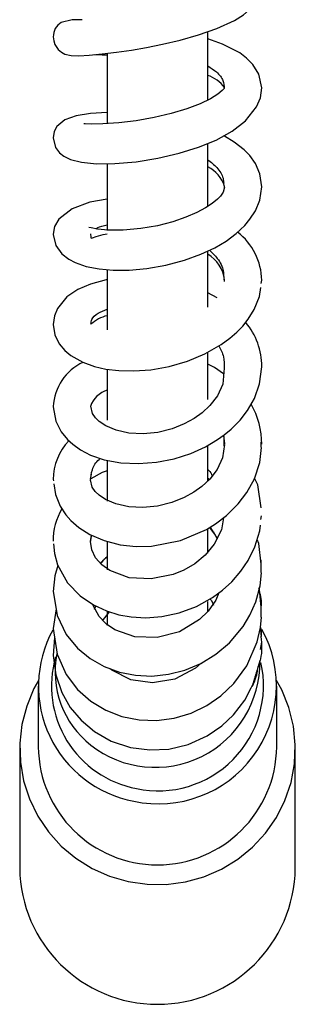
# Model space of a CAD drawing. Header units: millimetres. Extents: x 3937.974 to 3938.024, y 1657.207 to 1657.484.
import ezdxf

# ---------------------------------------------------------------- set-up
doc = ezdxf.new("R2010")
doc.units = ezdxf.units.MM
doc.layers.add('SANINDUSA', color=3, linetype='Continuous')

msp = doc.modelspace()

# ---------------------------------------------------------------- linework, layer by layer
at = {"layer": 'SANINDUSA'}
for p, q in [((3938.006050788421, 1657.327910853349), (3938.006050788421, 1657.337089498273)), ((3937.992550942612, 1657.334162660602), (3937.992550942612, 1657.324744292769)), ((3938.006050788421, 1657.313643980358), (3938.006050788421, 1657.322062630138)), ((3937.992550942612, 1657.31934431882), (3937.992550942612, 1657.310444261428)), ((3938.006050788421, 1657.300151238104), (3938.006050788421, 1657.307623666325)), ((3937.992550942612, 1657.30514756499), (3937.992550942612, 1657.297111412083)), ((3938.013236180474, 1657.303316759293), (3938.013299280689, 1657.303761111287)), ((3938.007307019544, 1657.30142082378), (3938.006050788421, 1657.302080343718)), ((3938.006050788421, 1657.287794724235), (3938.006050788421, 1657.294121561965)), ((3937.992550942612, 1657.291771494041), (3937.992550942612, 1657.285014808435)), ((3938.008140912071, 1657.282959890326), (3938.008300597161, 1657.281820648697)), ((3938.006050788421, 1657.276844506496), (3938.006050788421, 1657.281502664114)), ((3937.992550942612, 1657.279502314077), (3937.992550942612, 1657.274167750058)), ((3937.99030181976, 1657.27711599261), (3937.990456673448, 1657.277758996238)), ((3937.98530238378, 1657.277072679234), (3937.985329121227, 1657.276885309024)), ((3938.006274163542, 1657.277054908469), (3938.006050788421, 1657.277182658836)), ((3938.013190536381, 1657.271679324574), (3938.013244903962, 1657.272201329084)), ((3938.006050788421, 1657.267186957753), (3938.006050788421, 1657.270408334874)), ((3937.990301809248, 1657.268787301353), (3937.99044766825, 1657.269588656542)), ((3937.992550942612, 1657.268715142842), (3937.992550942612, 1657.264953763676)), ((3938.006050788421, 1657.25931606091), (3938.006050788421, 1657.260716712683)), ((3937.985694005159, 1657.259698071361), (3937.985300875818, 1657.257075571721)), ((3937.991929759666, 1657.258105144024), (3937.992840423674, 1657.259311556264)), ((3937.992550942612, 1657.259306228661), (3937.992550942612, 1657.257466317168)), ((3938.013240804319, 1657.255990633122), (3938.013136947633, 1657.257268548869)), ((3938.013145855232, 1657.254240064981), (3938.013298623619, 1657.255261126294)), ((3937.983300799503, 1657.249361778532), (3937.983300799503, 1657.241200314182)), ((3938.011878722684, 1657.249136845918), (3938.011964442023, 1657.249301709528)), ((3938.015300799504, 1657.241200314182), (3938.015300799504, 1657.249361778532)), ((3937.980816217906, 1657.241683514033), (3937.980800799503, 1657.22496420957)), ((3938.017800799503, 1657.22496420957), (3938.017800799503, 1657.240939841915))]:
    msp.add_line(p, q, dxfattribs=at)
at = {"layer": 'SANINDUSA', "flags": 128}
for points in [[(3937.985302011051, 1657.336395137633), (3937.985364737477, 1657.335850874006), (3937.985521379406, 1657.335382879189), (3937.985963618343, 1657.334708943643), (3937.9864102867, 1657.334331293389), (3937.986846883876, 1657.334102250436), (3937.987699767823, 1657.333903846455), (3937.988727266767, 1657.333883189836), (3937.990148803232, 1657.333953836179), (3937.991872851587, 1657.334110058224), (3937.993788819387, 1657.334345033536), (3937.995796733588, 1657.334640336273), (3937.997819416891, 1657.334982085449), (3937.999975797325, 1657.335404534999), (3938.002330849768, 1657.335956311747), (3938.004806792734, 1657.336663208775), (3938.007277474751, 1657.337530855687), (3938.009631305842, 1657.338607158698), (3938.010857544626, 1657.339372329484), (3938.012019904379, 1657.340392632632), (3938.012925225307, 1657.341714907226), (3938.013300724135, 1657.343300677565)], [(3937.989191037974, 1657.338682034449), (3937.987854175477, 1657.338703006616), (3937.986388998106, 1657.338318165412), (3937.985912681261, 1657.337964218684), (3937.985579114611, 1657.337508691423), (3937.985461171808, 1657.337248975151), (3937.985375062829, 1657.336972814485), (3937.985321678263, 1657.336684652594), (3937.985303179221, 1657.336389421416)], [(3938.013299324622, 1657.329553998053), (3938.012922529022, 1657.33138605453), (3938.012119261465, 1657.332697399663), (3938.011266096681, 1657.333560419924), (3938.010347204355, 1657.334246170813), (3938.008040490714, 1657.335446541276), (3938.006050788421, 1657.336142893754)], [(3937.990909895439, 1657.334022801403), (3937.991867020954, 1657.334006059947), (3937.992550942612, 1657.333973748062)], [(3937.985302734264, 1657.322848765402), (3937.98562070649, 1657.321571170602), (3937.98616010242, 1657.320833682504), (3937.986710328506, 1657.320395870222), (3937.987621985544, 1657.319963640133), (3937.989118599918, 1657.319598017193), (3937.991111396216, 1657.31940228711), (3937.993563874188, 1657.319406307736), (3937.996422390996, 1657.319651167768), (3937.999359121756, 1657.32012387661), (3938.002186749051, 1657.320788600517), (3938.004785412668, 1657.32160145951), (3938.007163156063, 1657.322570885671), (3938.009311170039, 1657.323740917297), (3938.011121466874, 1657.325141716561), (3938.012607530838, 1657.327029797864), (3938.013104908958, 1657.328223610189), (3938.013298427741, 1657.329563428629)], [(3938.008275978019, 1657.3295043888), (3938.00824903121, 1657.329499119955), (3938.007983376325, 1657.329207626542), (3938.007412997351, 1657.328732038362), (3938.006436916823, 1657.328117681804), (3938.005016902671, 1657.327430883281), (3938.003231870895, 1657.32675493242), (3938.001148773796, 1657.3261341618), (3937.998855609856, 1657.325598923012), (3937.996459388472, 1657.325167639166), (3937.994104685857, 1657.324865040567), (3937.991985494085, 1657.32472178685), (3937.990470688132, 1657.324720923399), (3937.989611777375, 1657.324763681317), (3937.989413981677, 1657.324741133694)], [(3937.992550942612, 1657.326268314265), (3937.99032603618, 1657.326140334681), (3937.98837623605, 1657.325810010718), (3937.986876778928, 1657.325269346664), (3937.985804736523, 1657.324386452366), (3937.985445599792, 1657.323701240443), (3937.98530090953, 1657.322845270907)], [(3938.013300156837, 1657.316295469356), (3938.013042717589, 1657.31803580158), (3938.01243379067, 1657.319431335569), (3938.011679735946, 1657.320491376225), (3938.010936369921, 1657.321261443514), (3938.009612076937, 1657.322300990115), (3938.008277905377, 1657.323103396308), (3938.008205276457, 1657.323138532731)], [(3937.985300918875, 1657.309925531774), (3937.985662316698, 1657.308433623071), (3937.986470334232, 1657.307319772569), (3937.987399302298, 1657.306584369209), (3937.988237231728, 1657.306138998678), (3937.989738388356, 1657.30561646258), (3937.991449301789, 1657.30527873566), (3937.993355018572, 1657.305121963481), (3937.995491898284, 1657.30514145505), (3937.997859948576, 1657.305354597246), (3938.000408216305, 1657.305792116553), (3938.002939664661, 1657.306458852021), (3938.005138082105, 1657.307261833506), (3938.006974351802, 1657.308127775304), (3938.008500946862, 1657.309028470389), (3938.00984890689, 1657.310020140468), (3938.011030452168, 1657.311127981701), (3938.011713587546, 1657.311941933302), (3938.012437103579, 1657.313067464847), (3938.01303995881, 1657.314524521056), (3938.013300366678, 1657.316297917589)], [(3938.008300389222, 1657.316254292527), (3938.00811752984, 1657.315588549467), (3938.007744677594, 1657.315056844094), (3938.007358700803, 1657.3146602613), (3938.006653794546, 1657.314076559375), (3938.005740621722, 1657.313472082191), (3938.004565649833, 1657.312841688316), (3938.003119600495, 1657.312212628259), (3938.001363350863, 1657.311607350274), (3937.999312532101, 1657.311082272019), (3937.997048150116, 1657.310699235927), (3937.994710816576, 1657.31050056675), (3937.992670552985, 1657.310504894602), (3937.991231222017, 1657.310640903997), (3937.990395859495, 1657.310795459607), (3937.990085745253, 1657.310839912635)], [(3937.992550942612, 1657.314636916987), (3937.990195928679, 1657.314224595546), (3937.987836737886, 1657.313355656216), (3937.986035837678, 1657.311938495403), (3937.985497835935, 1657.310998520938), (3937.985302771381, 1657.309930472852)], [(3937.990300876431, 1657.309987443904), (3937.990332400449, 1657.309568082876), (3937.990416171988, 1657.309423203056), (3937.990561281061, 1657.309439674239), (3937.991048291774, 1657.309614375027), (3937.991995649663, 1657.309886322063), (3937.992550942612, 1657.30998350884)], [(3937.992550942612, 1657.303849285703), (3937.992388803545, 1657.303827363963), (3937.990297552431, 1657.303261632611), (3937.988594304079, 1657.302516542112), (3937.987141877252, 1657.30152727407), (3937.98587652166, 1657.299994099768), (3937.985462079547, 1657.29898474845), (3937.985301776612, 1657.297829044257)], [(3937.985303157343, 1657.297837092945), (3937.985536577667, 1657.296428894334), (3937.986111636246, 1657.295261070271), (3937.986863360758, 1657.294351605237), (3937.987662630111, 1657.293676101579), (3937.989256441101, 1657.292772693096), (3937.990858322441, 1657.292203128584), (3937.992380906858, 1657.291862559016), (3937.994109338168, 1657.29165249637), (3937.996127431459, 1657.291603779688), (3937.998418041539, 1657.291773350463), (3938.000865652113, 1657.292211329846), (3938.003305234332, 1657.292925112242), (3938.005664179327, 1657.293908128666), (3938.007835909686, 1657.295139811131), (3938.00901529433, 1657.295991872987), (3938.009962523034, 1657.29681172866), (3938.01074370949, 1657.297618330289), (3938.01147641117, 1657.298533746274), (3938.012291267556, 1657.299851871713), (3938.012992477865, 1657.301600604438), (3938.013159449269, 1657.302776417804)], [(3938.008156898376, 1657.291235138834), (3938.006945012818, 1657.29207561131), (3938.006050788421, 1657.292528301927)], [(3937.985301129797, 1657.28681208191), (3937.985636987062, 1657.284897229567), (3937.986382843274, 1657.283437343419), (3937.987216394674, 1657.282417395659), (3937.987920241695, 1657.281773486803), (3937.988951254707, 1657.281044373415), (3937.99032137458, 1657.28033345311), (3937.992153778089, 1657.279699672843), (3937.994393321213, 1657.279285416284), (3937.996755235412, 1657.279176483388), (3937.999159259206, 1657.279363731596), (3938.001538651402, 1657.27983334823), (3938.003795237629, 1657.280558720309), (3938.005740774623, 1657.281442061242), (3938.007358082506, 1657.282399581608), (3938.008262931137, 1657.283047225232), (3938.009181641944, 1657.283811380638), (3938.010382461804, 1657.285027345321), (3938.011370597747, 1657.286299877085), (3938.012303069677, 1657.287916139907), (3938.013012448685, 1657.289883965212), (3938.013300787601, 1657.292180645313)], [(3938.008238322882, 1657.291959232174), (3938.008055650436, 1657.289845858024), (3938.007335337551, 1657.288266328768), (3938.006339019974, 1657.286956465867), (3938.005275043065, 1657.285970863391), (3938.004223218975, 1657.285223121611), (3938.002898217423, 1657.284495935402), (3938.00124797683, 1657.283841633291), (3937.999327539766, 1657.283365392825), (3937.997359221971, 1657.283170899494), (3937.99546410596, 1657.283271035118), (3937.99374502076, 1657.283654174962), (3937.992365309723, 1657.284242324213), (3937.991480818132, 1657.284835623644), (3937.990984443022, 1657.285316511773), (3937.990577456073, 1657.285911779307), (3937.990331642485, 1657.286898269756)], [(3938.008299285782, 1657.281739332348), (3938.008026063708, 1657.279976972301), (3938.007305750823, 1657.278397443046), (3938.006309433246, 1657.277087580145), (3938.005245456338, 1657.276101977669), (3938.004193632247, 1657.275354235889), (3938.002868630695, 1657.274627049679), (3938.001218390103, 1657.273972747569), (3937.999297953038, 1657.273496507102), (3937.997329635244, 1657.273302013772), (3937.995434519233, 1657.273402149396), (3937.993715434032, 1657.27378528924), (3937.992335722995, 1657.274373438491), (3937.991451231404, 1657.274966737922), (3937.990954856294, 1657.275447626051), (3937.990547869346, 1657.276042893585), (3937.990302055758, 1657.277029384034)], [(3937.985389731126, 1657.276460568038), (3937.985590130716, 1657.275056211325), (3937.986244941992, 1657.273478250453), (3937.987004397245, 1657.272333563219), (3937.987674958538, 1657.271571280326), (3937.988760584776, 1657.270617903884), (3937.990220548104, 1657.269686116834), (3937.992152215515, 1657.268857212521), (3937.994290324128, 1657.268314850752), (3937.996430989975, 1657.268084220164), (3937.998509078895, 1657.26812172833), (3938.002410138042, 1657.268868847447), (3938.005881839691, 1657.270363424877), (3938.007088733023, 1657.271109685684), (3938.008544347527, 1657.2722189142), (3938.010129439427, 1657.273783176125), (3938.011289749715, 1657.275306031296), (3938.01229927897, 1657.277154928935), (3938.013022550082, 1657.27932434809), (3938.013251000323, 1657.281337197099)], [(3937.992550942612, 1657.278236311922), (3937.991856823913, 1657.277984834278), (3937.990358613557, 1657.277142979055)], [(3938.013218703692, 1657.273255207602), (3938.01274679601, 1657.276344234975), (3938.012331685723, 1657.277252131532)], [(3938.008171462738, 1657.271934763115), (3938.007892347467, 1657.270298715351), (3938.006927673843, 1657.268377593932), (3938.005695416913, 1657.266904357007), (3938.004291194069, 1657.265750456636), (3938.002835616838, 1657.264899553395), (3938.001415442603, 1657.264314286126), (3937.998447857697, 1657.263717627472), (3937.995515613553, 1657.26388227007), (3937.992901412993, 1657.264830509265), (3937.99182227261, 1657.265610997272), (3937.990989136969, 1657.266562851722), (3937.990476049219, 1657.267623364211), (3937.990300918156, 1657.268738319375), (3937.990300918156, 1657.268738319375)], [(3937.985333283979, 1657.268419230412), (3937.985457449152, 1657.26710860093), (3937.985877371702, 1657.265629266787), (3937.987237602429, 1657.263199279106), (3937.988921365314, 1657.261460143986), (3937.99068994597, 1657.260251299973), (3937.992449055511, 1657.259431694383), (3937.994089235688, 1657.258928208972), (3937.995786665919, 1657.258624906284), (3937.99772527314, 1657.25851618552), (3937.999887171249, 1657.258676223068), (3938.002218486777, 1657.259177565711), (3938.004520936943, 1657.260031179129), (3938.006689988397, 1657.26122643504), (3938.008029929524, 1657.262204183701), (3938.009261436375, 1657.263318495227), (3938.010503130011, 1657.264742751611), (3938.011477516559, 1657.26619320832), (3938.012370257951, 1657.268006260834), (3938.01303537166, 1657.270189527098), (3938.013110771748, 1657.270913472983)], [(3938.006300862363, 1657.270622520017), (3938.007061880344, 1657.269609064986), (3938.007289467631, 1657.269098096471)], [(3938.013234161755, 1657.265714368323), (3938.012888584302, 1657.268471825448), (3938.012680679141, 1657.269025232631)], [(3937.991695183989, 1657.265756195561), (3937.992099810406, 1657.266272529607), (3937.992550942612, 1657.266662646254)], [(3937.985301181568, 1657.262070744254), (3937.985823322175, 1657.258823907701), (3937.987055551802, 1657.25627208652), (3937.988566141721, 1657.254423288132), (3937.990244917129, 1657.253032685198), (3937.992142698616, 1657.251961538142), (3937.994191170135, 1657.251217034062), (3937.996336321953, 1657.250797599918), (3937.998550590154, 1657.250702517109), (3938.000781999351, 1657.250932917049), (3938.002978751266, 1657.251492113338), (3938.005111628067, 1657.252386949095), (3938.007128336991, 1657.253610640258), (3938.008962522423, 1657.255150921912), (3938.010801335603, 1657.257334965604), (3938.011714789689, 1657.258843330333), (3938.012509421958, 1657.260659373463), (3938.01307860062, 1657.262783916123), (3938.013241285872, 1657.264546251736)], [(3937.985928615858, 1657.265537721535), (3937.985507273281, 1657.264119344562), (3937.985303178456, 1657.26205658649)], [(3938.01323494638, 1657.259940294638), (3938.012984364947, 1657.262281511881), (3938.012912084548, 1657.262505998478)], [(3938.00754378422, 1657.261849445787), (3938.007113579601, 1657.26085244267), (3938.006088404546, 1657.259418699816), (3938.004940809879, 1657.258292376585), (3938.002237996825, 1657.25664330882), (3937.999245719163, 1657.255849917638), (3937.996254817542, 1657.255946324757), (3937.993585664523, 1657.256896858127), (3937.99247203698, 1657.257657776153), (3937.991462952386, 1657.258701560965), (3937.990646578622, 1657.260160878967), (3937.990617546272, 1657.260319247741)], [(3937.985303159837, 1657.257083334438), (3937.985819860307, 1657.253642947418), (3937.987050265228, 1657.250916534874), (3937.988577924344, 1657.24890274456), (3937.990346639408, 1657.247334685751), (3937.992355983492, 1657.246120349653), (3937.994530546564, 1657.245282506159), (3937.996819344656, 1657.244823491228), (3937.99917521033, 1657.244744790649), (3938.00153211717, 1657.245055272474), (3938.003810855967, 1657.245738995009), (3938.005922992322, 1657.246754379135), (3938.007819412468, 1657.248059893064), (3938.009549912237, 1657.24969765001), (3938.01128611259, 1657.252057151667), (3938.01270001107, 1657.255282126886), (3938.013137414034, 1657.257217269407), (3938.013240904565, 1657.258577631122)], [(3937.985494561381, 1657.255847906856), (3937.985303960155, 1657.253474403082), (3937.985634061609, 1657.250882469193), (3937.986449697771, 1657.248506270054), (3937.987597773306, 1657.246501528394), (3937.989045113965, 1657.244769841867), (3937.990843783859, 1657.243256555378), (3937.993089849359, 1657.241986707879), (3937.995662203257, 1657.241130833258), (3937.998254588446, 1657.240787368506), (3938.000813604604, 1657.240915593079), (3938.003435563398, 1657.241541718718), (3938.005946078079, 1657.24267076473), (3938.007950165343, 1657.244041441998), (3938.009504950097, 1657.245507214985), (3938.011006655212, 1657.247459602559), (3938.011878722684, 1657.249136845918)], [(3938.005155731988, 1657.252413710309), (3938.004396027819, 1657.251748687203), (3938.0016063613, 1657.250292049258), (3937.998622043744, 1657.249776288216), (3937.995720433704, 1657.25017935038), (3937.993174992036, 1657.251468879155), (3937.992959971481, 1657.251664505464)], [(3938.012605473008, 1657.250935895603), (3938.012672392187, 1657.251075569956), (3938.012806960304, 1657.251974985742)], [(3937.983319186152, 1657.250116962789), (3937.982721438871, 1657.249023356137), (3937.98174042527, 1657.246672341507), (3937.981101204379, 1657.244209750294), (3937.980816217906, 1657.241683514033), (3937.980891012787, 1657.239142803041), (3937.981324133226, 1657.236637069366), (3937.982107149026, 1657.234215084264), (3937.983224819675, 1657.231923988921), (3937.984655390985, 1657.229808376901), (3937.986371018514, 1657.227909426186), (3937.988338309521, 1657.226264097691), (3937.990518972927, 1657.224904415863), (3937.992870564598, 1657.223856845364), (3937.995347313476, 1657.223141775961), (3937.997901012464, 1657.222773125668), (3938.000481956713, 1657.222758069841), (3938.003039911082, 1657.223096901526), (3938.005525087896, 1657.22378302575), (3938.007889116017, 1657.224803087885), (3938.010085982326, 1657.226137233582), (3938.01207292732, 1657.227759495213), (3938.013811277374, 1657.2296382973), (3938.015267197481, 1657.231737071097), (3938.016412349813, 1657.23401496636), (3938.017224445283, 1657.236427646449), (3938.017687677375, 1657.23892815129), (3938.017793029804, 1657.241467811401), (3938.017538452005, 1657.243997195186), (3938.016928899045, 1657.246467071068), (3938.01597623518, 1657.248829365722), (3938.015282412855, 1657.250116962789)], [(3938.011964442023, 1657.249301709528), (3938.012222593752, 1657.249798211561), (3938.012399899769, 1657.250313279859)]]:
    msp.add_lwpolyline(points, dxfattribs=at)
at = {"layer": 'SANINDUSA'}
for centre, radius, start, end in [((3938.004445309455, 1657.326631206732), 0.004884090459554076, 37.89982851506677, 70.8091360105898), ((3938.004193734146, 1657.315080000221), 0.004301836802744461, 17.3193259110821, 64.42522382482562), ((3938.004924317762, 1657.303591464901), 0.00837592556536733, 1.158197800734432, 52.23248571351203), ((3938.003707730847, 1657.30325858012), 0.00462666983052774, 7.009429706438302, 59.57406026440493), ((3937.99389322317, 1657.293772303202), 0.005416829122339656, 104.3472597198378, 130.6654397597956), ((3938.004039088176, 1657.292190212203), 0.00926170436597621, 359.9408162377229, 39.85165735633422), ((3937.992221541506, 1657.286487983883), 0.006928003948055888, 115.0823383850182, 177.1916582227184), ((3937.993603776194, 1657.285682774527), 0.003507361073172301, 107.4683107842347, 160.3336354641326), ((3938.002514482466, 1657.281769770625), 0.01078396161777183, 0.009564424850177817, 29.92464475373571), ((3937.992935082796, 1657.276995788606), 0.007632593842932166, 136.4945059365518, 179.5262685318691), ((3937.99339850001, 1657.268914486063), 0.008098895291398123, 148.6807163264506, 181.0586099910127), ((3937.999033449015, 1657.249358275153), 0.01571146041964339, 151.4413494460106, 259.3324580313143), ((3937.999443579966, 1657.249377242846), 0.01581106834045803, 257.8844896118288, 28.63536665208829), ((3937.99908044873, 1657.249379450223), 0.01401674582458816, 163.9530672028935, 259.2768552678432), ((3937.998020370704, 1657.25124921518), 0.01245904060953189, 168.565152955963, 231.8901603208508), ((3937.9989924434, 1657.252503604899), 0.01404596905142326, 231.9281697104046, 0.9351855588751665), ((3937.999386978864, 1657.249441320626), 0.01413753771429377, 258.1028334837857, 12.58626152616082), ((3937.999300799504, 1657.241382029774), 0.01600103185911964, 180.6506930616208, 359.3493069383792), ((3937.999300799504, 1657.225184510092), 0.01850131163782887, 180.6822537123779, 359.3177462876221)]:
    msp.add_arc(centre, radius, start, end, dxfattribs=at)
for points, knots in [([(3938.006050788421, 1657.332508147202), (3938.006459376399, 1657.332243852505), (3938.007390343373, 1657.331641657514), (3938.008174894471, 1657.33060283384), (3938.008233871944, 1657.32985082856), (3938.008261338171, 1657.329500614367)], [0, 0, 0, 0, 0.2947349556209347, 0.6715530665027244, 1, 1, 1, 1]), ([(3938.006050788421, 1657.319936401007), (3938.006479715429, 1657.319588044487), (3938.007419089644, 1657.318825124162), (3938.00812145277, 1657.317729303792), (3938.008169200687, 1657.316997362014), (3938.008184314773, 1657.31676567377)], [0, 0, 0, 0, 0.3648009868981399, 0.798934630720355, 1, 1, 1, 1]), ([(3937.991030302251, 1657.310678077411), (3937.991107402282, 1657.310732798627), (3937.991403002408, 1657.310942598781), (3937.992063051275, 1657.311088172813), (3937.992550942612, 1657.311195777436)], [0, 0, 0, 0, 0.2608254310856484, 1, 1, 1, 1]), ([(3938.00628483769, 1657.307802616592), (3938.006650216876, 1657.307442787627), (3938.007513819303, 1657.306592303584), (3938.008147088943, 1657.305361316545), (3938.008178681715, 1657.304528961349), (3938.008188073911, 1657.304281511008)], [0, 0, 0, 0, 0.3400833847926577, 0.8038138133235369, 1, 1, 1, 1]), ([(3937.990370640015, 1657.297886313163), (3937.990388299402, 1657.298097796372), (3937.990430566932, 1657.298603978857), (3937.991178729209, 1657.29934521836), (3937.992121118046, 1657.299729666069), (3937.992550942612, 1657.299905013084)], [0, 0, 0, 0, 0.280738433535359, 0.6719440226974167, 1, 1, 1, 1]), ([(3938.007551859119, 1657.294978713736), (3938.007793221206, 1657.294496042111), (3938.008278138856, 1657.293526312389), (3938.008251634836, 1657.292483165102), (3938.008238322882, 1657.291959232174)], [0, 0, 0, 0, 0.4977383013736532, 1, 1, 1, 1]), ([(3937.99030677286, 1657.276882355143), (3937.990354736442, 1657.277378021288), (3937.990450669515, 1657.278369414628), (3937.991018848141, 1657.279414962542), (3937.991583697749, 1657.279832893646), (3937.99164260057, 1657.279876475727)], [0, 0, 0, 0, 0.4724650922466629, 0.9449883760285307, 1, 1, 1, 1]), ([(3938.006050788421, 1657.27839790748), (3938.006089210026, 1657.278364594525), (3938.006361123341, 1657.278128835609), (3938.006520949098, 1657.277815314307), (3938.006658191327, 1657.277546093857)], [0, 0, 0, 0, 0.1413009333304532, 1, 1, 1, 1]), ([(3938.012904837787, 1657.262135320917), (3938.013022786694, 1657.261791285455), (3938.013268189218, 1657.261075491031), (3938.013207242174, 1657.260320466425), (3938.013175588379, 1657.259928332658)], [0, 0, 0, 0, 0.4806344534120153, 1, 1, 1, 1]), ([(3938.006348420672, 1657.261038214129), (3938.006367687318, 1657.261018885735), (3938.006593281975, 1657.260792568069), (3938.006718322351, 1657.260490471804), (3938.0068326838, 1657.260214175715)], [0, 0, 0, 0, 0.08540382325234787, 1, 1, 1, 1]), ([(3938.01312162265, 1657.25721629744), (3938.013157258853, 1657.257095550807), (3938.013275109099, 1657.256696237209), (3938.013225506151, 1657.256278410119), (3938.013190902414, 1657.255986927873)], [0, 0, 0, 0, 0.3023854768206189, 1, 1, 1, 1]), ([(3938.013190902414, 1657.255986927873), (3938.013275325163, 1657.254969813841), (3938.013376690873, 1657.253748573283), (3938.013001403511, 1657.252601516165), (3938.012938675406, 1657.252409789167)], [0, 0, 0, 0, 0.832853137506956, 1, 1, 1, 1]), ([(3938.012607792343, 1657.250934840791), (3938.012566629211, 1657.250777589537), (3938.012419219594, 1657.250214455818), (3938.01217386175, 1657.249683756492), (3938.011997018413, 1657.249301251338)], [0, 0, 0, 0, 0.2792431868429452, 1, 1, 1, 1])]:
    msp.add_open_spline(points, degree=3, knots=knots, dxfattribs=at)
for points in [[(3938.008227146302, 1657.316418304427), (3938.008255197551, 1657.316190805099)], [(3938.008217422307, 1657.303932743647), (3938.008244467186, 1657.303611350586)], [(3938.008176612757, 1657.282985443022), (3938.008229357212, 1657.281522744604)], [(3938.013165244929, 1657.282044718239), (3938.01319142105, 1657.281369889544)], [(3938.006397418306, 1657.27068222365), (3938.00732370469, 1657.269166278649)], [(3937.990302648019, 1657.268642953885), (3937.990459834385, 1657.269583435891)], [(3937.991624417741, 1657.265837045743), (3937.992550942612, 1657.266741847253)], [(3938.013165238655, 1657.266264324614), (3938.013167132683, 1657.265689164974)], [(3938.013167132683, 1657.265689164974), (3938.013170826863, 1657.264567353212)], [(3937.990843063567, 1657.259676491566), (3937.991048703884, 1657.260084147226)], [(3938.013175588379, 1657.259928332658), (3938.013161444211, 1657.258590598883)], [(3938.012938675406, 1657.252409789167), (3938.011997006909, 1657.249301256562)]]:
    msp.add_open_spline(points, degree=1, dxfattribs=at)

doc.saveas('drawing.dxf')
